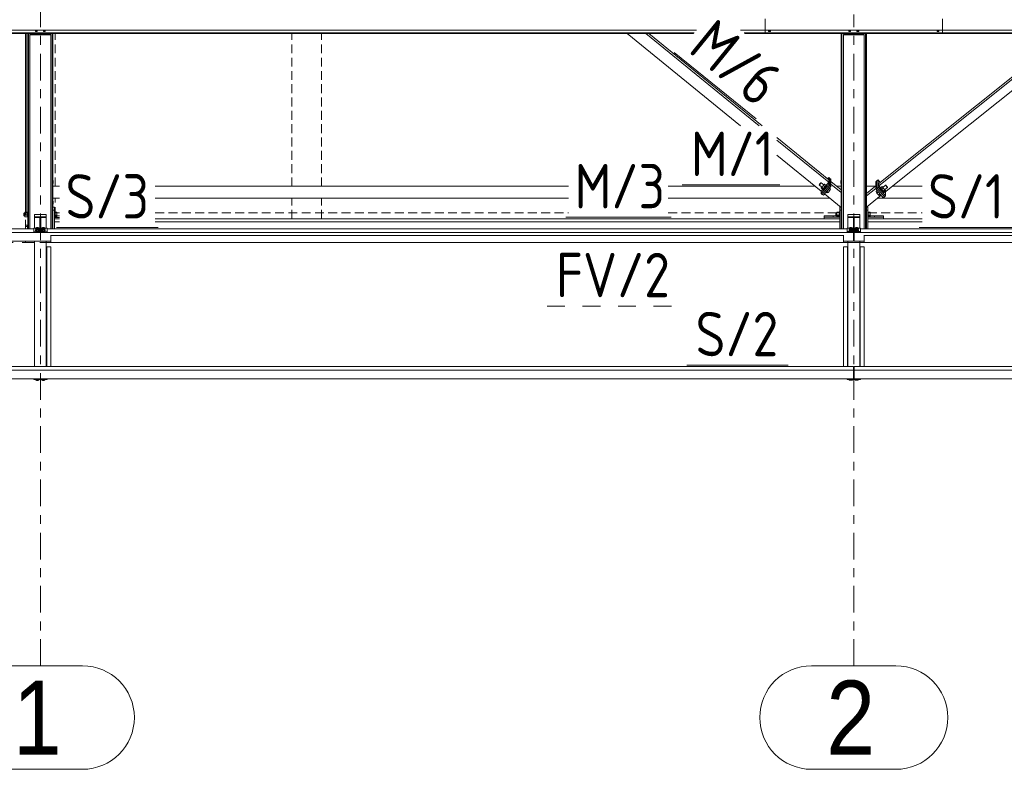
# Model space of a CAD drawing. Header units: millimetres. Extents: x -76 to 1111, y -178 to 661.
# Tile 17 of 91: x -25 to 42, y 165 to 216. Entities that reach past the tile are written whole.
import ezdxf

# ---------------------------------------------------------------- set-up
doc = ezdxf.new("R2010")
doc.units = ezdxf.units.MM
doc.header["$LTSCALE"] = 0.6
for name, pattern in [('VERDECKT2', [1.5, 1, -0.5]), ('XKITLINE00', [0]), ('XKITLINE02', [4, 2, -2]), ('XKITLINE03', [6, 3, -1, 1, -1])]:
    doc.linetypes.add(name, pattern=pattern)
for name, color, linetype, lineweight in [('Bolt', 7, 'Continuous', 0), ('Part', 2, 'Continuous', 0), ('PartMark', 3, 'Continuous', 0), ('S-GRID', 1, 'Continuous', 0)]:
    doc.layers.add(name, color=color, linetype=linetype, lineweight=lineweight)
doc.styles.add('ARIAL', font='ARIAL.TTF')
doc.styles.add('ISOCPEUR', font='ISOCPEUR.TTF')

msp = doc.modelspace()

# ---------------------------------------------------------------- linework, layer by layer
at = {"layer": 'Bolt', "color": 3, "linetype": 'XKITLINE00', "lineweight": 0}
for p, q in [((-23.921, 215.371), (-23.921, 215.389)), ((-23.921, 215.371), (-23.867, 215.351)), ((-23.872, 215.293), (-23.872, 215.353)), ((-23.872, 215.293), (-23.864, 215.286)), ((-23.867, 215.351), (-23.867, 215.389)), ((-23.867, 215.351), (-23.757, 215.351)), ((-23.864, 215.286), (-23.842, 215.282)), ((-23.842, 215.282), (-23.812, 215.28)), ((-23.812, 215.28), (-23.782, 215.282)), ((-23.782, 215.282), (-23.76, 215.286)), ((-23.76, 215.286), (-23.752, 215.293)), ((-23.757, 215.351), (-23.757, 215.389)), ((-23.757, 215.351), (-23.702, 215.371)), ((-23.752, 215.293), (-23.752, 215.353)), ((-23.702, 215.371), (-23.702, 215.389)), ((-23.371, 215.371), (-23.371, 215.389)), ((-23.371, 215.371), (-23.317, 215.351)), ((-23.322, 215.293), (-23.322, 215.353)), ((-23.322, 215.293), (-23.314, 215.286)), ((-23.317, 215.351), (-23.317, 215.389)), ((-23.317, 215.351), (-23.207, 215.351)), ((-23.314, 215.286), (-23.292, 215.282)), ((-23.292, 215.282), (-23.262, 215.28)), ((-23.262, 215.28), (-23.232, 215.282)), ((-23.232, 215.282), (-23.21, 215.286)), ((-23.21, 215.286), (-23.202, 215.293)), ((-23.207, 215.351), (-23.207, 215.389)), ((-23.207, 215.351), (-23.152, 215.371)), ((-23.202, 215.293), (-23.202, 215.353)), ((-23.152, 215.371), (-23.152, 215.389)), ((25.654, 215.371), (25.654, 215.389)), ((25.654, 215.371), (25.709, 215.351)), ((25.703, 215.293), (25.703, 215.353)), ((25.703, 215.293), (25.711, 215.286)), ((25.709, 215.351), (25.709, 215.389)), ((25.709, 215.351), (25.818, 215.351)), ((25.711, 215.286), (25.733, 215.282)), ((25.733, 215.282), (25.763, 215.28)), ((25.763, 215.28), (25.793, 215.282)), ((25.793, 215.282), (25.815, 215.286)), ((25.815, 215.286), (25.823, 215.293)), ((25.818, 215.351), (25.818, 215.389)), ((25.818, 215.351), (25.873, 215.371)), ((25.823, 215.293), (25.823, 215.353)), ((25.873, 215.371), (25.873, 215.389)), ((31.079, 215.371), (31.079, 215.389)), ((31.079, 215.371), (31.134, 215.351)), ((31.128, 215.293), (31.128, 215.353)), ((31.128, 215.293), (31.136, 215.286)), ((31.134, 215.351), (31.134, 215.389)), ((31.134, 215.351), (31.243, 215.351)), ((31.136, 215.286), (31.158, 215.282)), ((31.158, 215.282), (31.188, 215.28)), ((31.188, 215.28), (31.218, 215.282)), ((31.218, 215.282), (31.24, 215.286)), ((31.24, 215.286), (31.248, 215.293)), ((31.243, 215.351), (31.243, 215.389)), ((31.243, 215.351), (31.298, 215.371)), ((31.248, 215.293), (31.248, 215.353)), ((31.298, 215.371), (31.298, 215.389)), ((31.629, 215.371), (31.629, 215.389)), ((31.629, 215.371), (31.684, 215.351)), ((31.678, 215.293), (31.678, 215.353)), ((31.678, 215.293), (31.686, 215.286)), ((31.684, 215.351), (31.684, 215.389)), ((31.684, 215.351), (31.793, 215.351)), ((31.686, 215.286), (31.708, 215.282)), ((31.708, 215.282), (31.738, 215.28)), ((31.738, 215.28), (31.768, 215.282)), ((31.768, 215.282), (31.79, 215.286)), ((31.79, 215.286), (31.798, 215.293)), ((31.793, 215.351), (31.793, 215.389)), ((31.793, 215.351), (31.848, 215.371)), ((31.798, 215.293), (31.798, 215.353)), ((31.848, 215.371), (31.848, 215.389)), ((37.054, 215.371), (37.054, 215.389)), ((37.054, 215.371), (37.109, 215.351)), ((37.103, 215.293), (37.103, 215.353)), ((37.103, 215.293), (37.111, 215.286)), ((37.109, 215.351), (37.109, 215.389)), ((37.109, 215.351), (37.218, 215.351)), ((37.111, 215.286), (37.133, 215.282)), ((37.133, 215.282), (37.163, 215.28)), ((37.163, 215.28), (37.193, 215.282)), ((37.193, 215.282), (37.215, 215.286)), ((37.215, 215.286), (37.223, 215.293)), ((37.218, 215.351), (37.218, 215.389)), ((37.218, 215.351), (37.273, 215.371)), ((37.223, 215.293), (37.223, 215.353)), ((37.273, 215.371), (37.273, 215.389)), ((-22.687, 205.218), (-22.667, 205.218)), ((-22.667, 205.218), (-22.667, 205.018)), ((29.22, 205.041), (29.244, 205.061)), ((29.244, 205.061), (29.252, 205.06)), ((29.252, 205.06), (29.244, 205.04)), ((29.252, 205.06), (29.429, 204.917)), ((30.593, 205.218), (30.593, 205.018)), ((30.593, 205.218), (30.613, 205.218)), ((-22.687, 205.018), (-22.667, 205.018)), ((29.125, 204.91), (29.133, 204.93)), ((29.133, 204.91), (29.125, 204.91)), ((29.125, 204.91), (29.302, 204.766)), ((29.133, 204.93), (29.157, 204.966)), ((29.157, 204.93), (29.133, 204.91)), ((29.157, 204.966), (29.189, 205.006)), ((29.189, 204.964), (29.157, 204.93)), ((29.189, 205.006), (29.22, 205.041)), ((29.22, 205.005), (29.189, 204.964)), ((29.244, 205.04), (29.22, 205.005)), ((29.291, 204.775), (29.255, 204.711)), ((29.255, 204.711), (29.31, 204.745)), ((29.255, 204.711), (29.378, 204.611)), ((29.421, 204.875), (29.31, 204.745)), ((29.31, 204.745), (29.433, 204.645)), ((29.37, 204.602), (29.375, 204.613)), ((29.386, 204.602), (29.37, 204.602)), ((29.37, 204.602), (29.393, 204.584)), ((29.378, 204.611), (29.433, 204.645)), ((29.429, 204.639), (29.386, 204.602)), ((29.393, 204.584), (29.409, 204.583)), ((29.409, 204.583), (29.452, 204.62)), ((29.421, 204.938), (29.414, 204.929)), ((29.476, 204.972), (29.421, 204.938)), ((29.476, 204.972), (29.421, 204.875)), ((29.421, 204.875), (29.544, 204.775)), ((29.489, 204.703), (29.429, 204.639)), ((29.433, 204.645), (29.544, 204.775)), ((29.452, 204.62), (29.512, 204.684)), ((29.476, 204.972), (29.599, 204.872)), ((29.548, 204.778), (29.489, 204.703)), ((29.512, 204.684), (29.571, 204.759)), ((29.544, 204.775), (29.599, 204.872)), ((29.591, 204.843), (29.548, 204.778)), ((29.571, 204.759), (29.614, 204.824)), ((29.589, 204.88), (29.591, 204.881)), ((29.591, 204.881), (29.607, 204.881)), ((29.607, 204.881), (29.591, 204.843)), ((29.597, 204.433), (29.674, 204.371)), ((29.607, 204.881), (29.63, 204.862)), ((29.614, 204.824), (29.63, 204.862)), ((29.636, 204.48), (29.729, 204.404)), ((29.674, 204.371), (29.729, 204.404)), ((29.675, 204.525), (29.689, 204.541)), ((29.689, 204.541), (29.703, 204.558)), ((29.729, 204.404), (29.84, 204.535)), ((29.747, 204.61), (29.84, 204.535)), ((29.818, 204.694), (29.895, 204.631)), ((29.84, 204.535), (29.895, 204.631)), ((30.593, 205.018), (30.613, 205.018)), ((32.97, 204.463), (33.049, 204.525)), ((32.97, 204.463), (33.025, 204.366)), ((33.025, 204.366), (33.119, 204.441)), ((33.158, 204.395), (33.177, 204.37)), ((33.238, 204.691), (33.261, 204.71)), ((33.238, 204.691), (33.253, 204.653)), ((33.253, 204.653), (33.296, 204.588)), ((33.277, 204.672), (33.261, 204.71)), ((33.261, 204.71), (33.277, 204.71)), ((33.268, 204.701), (33.392, 204.8)), ((33.268, 204.701), (33.323, 204.604)), ((33.277, 204.71), (33.278, 204.709)), ((33.32, 204.607), (33.277, 204.672)), ((33.296, 204.588), (33.355, 204.513)), ((33.378, 204.531), (33.32, 204.607)), ((33.447, 204.703), (33.323, 204.604)), ((33.323, 204.604), (33.433, 204.473)), ((33.355, 204.513), (33.413, 204.448)), ((33.437, 204.466), (33.378, 204.531)), ((33.447, 204.766), (33.392, 204.8)), ((33.392, 204.8), (33.447, 204.703)), ((33.413, 204.448), (33.456, 204.411)), ((33.557, 204.572), (33.433, 204.473)), ((33.433, 204.473), (33.488, 204.439)), ((33.479, 204.429), (33.437, 204.466)), ((33.439, 204.745), (33.617, 204.887)), ((33.454, 204.757), (33.447, 204.766)), ((33.557, 204.572), (33.447, 204.703)), ((33.456, 204.411), (33.472, 204.411)), ((33.472, 204.411), (33.495, 204.43)), ((33.495, 204.43), (33.479, 204.429)), ((33.488, 204.439), (33.612, 204.538)), ((33.491, 204.441), (33.495, 204.43)), ((33.612, 204.538), (33.557, 204.572)), ((33.565, 204.593), (33.743, 204.736)), ((33.612, 204.538), (33.576, 204.601)), ((33.625, 204.866), (33.617, 204.887)), ((33.617, 204.887), (33.625, 204.887)), ((33.625, 204.887), (33.648, 204.867)), ((33.648, 204.831), (33.625, 204.866)), ((33.648, 204.867), (33.68, 204.832)), ((33.68, 204.79), (33.648, 204.831)), ((33.68, 204.832), (33.712, 204.791)), ((33.712, 204.755), (33.68, 204.79)), ((33.712, 204.791), (33.735, 204.756)), ((33.735, 204.735), (33.712, 204.755)), ((33.735, 204.756), (33.743, 204.736)), ((33.743, 204.736), (33.735, 204.735)), ((-22.687, 203.818), (-22.667, 203.818)), ((-22.667, 203.818), (-22.667, 203.618)), ((33.025, 204.366), (33.135, 204.235)), ((33.135, 204.235), (33.229, 204.31)), ((33.135, 204.235), (33.19, 204.2)), ((33.177, 204.37), (33.196, 204.349)), ((33.19, 204.2), (33.268, 204.263)), ((-24.577, 203.074), (-24.577, 202.745)), ((-24.577, 203.074), (-24.417, 203.074)), ((-24.417, 203.091), (-24.417, 202.729)), ((-24.417, 203.091), (-24.387, 203.091)), ((-22.687, 203.618), (-22.667, 203.618)), ((-22.587, 203.091), (-22.557, 203.091)), ((-22.557, 202.734), (-22.557, 203.091)), ((-22.557, 203.074), (-22.432, 203.074)), ((-22.432, 203.074), (-22.432, 202.745)), ((30.323, 203.074), (30.323, 202.745)), ((30.323, 203.074), (30.483, 203.074)), ((30.483, 203.091), (30.483, 202.729)), ((30.483, 203.091), (30.513, 203.091)), ((32.413, 203.091), (32.443, 203.091)), ((32.443, 202.734), (32.443, 203.091)), ((32.443, 203.074), (32.568, 203.074)), ((32.568, 203.074), (32.568, 202.745)), ((-24.657, 203.008), (-24.657, 202.812)), ((-24.657, 203.008), (-24.577, 203.008)), ((-24.657, 202.812), (-24.577, 202.812)), ((-24.577, 203.038), (-24.417, 203.038)), ((-24.577, 202.874), (-24.417, 202.874)), ((-24.577, 202.745), (-24.417, 202.745)), ((-24.417, 202.729), (-24.387, 202.729)), ((-22.587, 202.729), (-22.557, 202.729)), ((-22.557, 203.038), (-22.432, 203.038)), ((-22.557, 202.874), (-22.432, 202.874)), ((-22.557, 202.745), (-22.432, 202.745)), ((-22.557, 202.729), (-22.557, 202.734)), ((30.243, 203.008), (30.243, 202.812)), ((30.243, 203.008), (30.323, 203.008)), ((30.243, 202.812), (30.323, 202.812)), ((30.323, 203.038), (30.483, 203.038)), ((30.323, 202.874), (30.483, 202.874)), ((30.323, 202.745), (30.483, 202.745)), ((30.483, 202.729), (30.513, 202.729)), ((32.413, 202.729), (32.443, 202.729)), ((32.443, 203.038), (32.568, 203.038)), ((32.443, 202.874), (32.568, 202.874)), ((32.443, 202.745), (32.568, 202.745)), ((32.443, 202.729), (32.443, 202.734)), ((-24.417, 202.191), (-24.542, 202.191)), ((-24.542, 202.191), (-24.542, 201.942)), ((-24.542, 202.105), (-24.417, 202.105)), ((-24.417, 202.203), (-24.417, 201.942)), ((-24.417, 202.203), (-24.387, 202.203)), ((-23.857, 201.94), (-23.841, 201.952)), ((-23.841, 201.927), (-23.857, 201.94)), ((-23.857, 201.915), (-23.857, 201.94)), ((-23.857, 201.915), (-23.841, 201.903)), ((-23.857, 201.836), (-23.841, 201.848)), ((-23.841, 201.823), (-23.857, 201.836)), ((-23.857, 201.811), (-23.857, 201.836)), ((-23.857, 201.811), (-23.841, 201.799)), ((-23.841, 202.013), (-23.789, 202.032)), ((-23.841, 201.94), (-23.841, 202.013)), ((-23.789, 201.994), (-23.841, 202.013)), ((-23.841, 201.94), (-23.798, 201.924)), ((-23.841, 201.909), (-23.789, 201.928)), ((-23.809, 201.921), (-23.841, 201.927)), ((-23.841, 201.836), (-23.841, 201.909)), ((-23.789, 201.89), (-23.841, 201.909)), ((-23.841, 201.836), (-23.789, 201.817)), ((-23.797, 201.814), (-23.841, 201.823)), ((-23.841, 201.799), (-23.797, 201.79)), ((-23.737, 201.811), (-23.797, 201.814)), ((-23.797, 201.79), (-23.737, 201.786)), ((-23.789, 202.032), (-23.685, 202.032)), ((-23.789, 201.928), (-23.789, 201.994)), ((-23.685, 201.994), (-23.789, 201.994)), ((-23.789, 201.928), (-23.685, 201.928)), ((-23.789, 201.817), (-23.789, 201.89)), ((-23.685, 201.89), (-23.789, 201.89)), ((-23.789, 201.817), (-23.685, 201.817)), ((-23.677, 201.814), (-23.737, 201.811)), ((-23.737, 201.786), (-23.677, 201.79)), ((-23.685, 202.032), (-23.633, 202.013)), ((-23.633, 202.013), (-23.685, 201.994)), ((-23.685, 201.928), (-23.685, 201.994)), ((-23.685, 201.928), (-23.633, 201.909)), ((-23.633, 201.909), (-23.685, 201.89)), ((-23.685, 201.817), (-23.685, 201.89)), ((-23.685, 201.817), (-23.633, 201.836)), ((-23.633, 201.823), (-23.677, 201.814)), ((-23.677, 201.79), (-23.633, 201.799)), ((-23.675, 201.924), (-23.633, 201.94)), ((-23.633, 201.927), (-23.665, 201.921)), ((-23.633, 201.94), (-23.633, 202.013)), ((-23.633, 201.952), (-23.617, 201.94)), ((-23.617, 201.94), (-23.633, 201.927)), ((-23.633, 201.903), (-23.617, 201.915)), ((-23.633, 201.836), (-23.633, 201.909)), ((-23.633, 201.848), (-23.617, 201.836)), ((-23.617, 201.836), (-23.633, 201.823)), ((-23.633, 201.799), (-23.617, 201.811)), ((-23.617, 201.915), (-23.617, 201.94)), ((-23.617, 201.811), (-23.617, 201.836)), ((-23.457, 201.94), (-23.441, 201.952)), ((-23.441, 201.927), (-23.457, 201.94)), ((-23.457, 201.915), (-23.457, 201.94)), ((-23.457, 201.915), (-23.441, 201.903)), ((-23.457, 201.836), (-23.441, 201.848)), ((-23.441, 201.823), (-23.457, 201.836)), ((-23.457, 201.811), (-23.457, 201.836)), ((-23.457, 201.811), (-23.441, 201.799)), ((-23.441, 202.013), (-23.389, 202.032)), ((-23.441, 201.94), (-23.441, 202.013)), ((-23.389, 201.994), (-23.441, 202.013)), ((-23.441, 201.94), (-23.398, 201.924)), ((-23.441, 201.909), (-23.389, 201.928)), ((-23.409, 201.921), (-23.441, 201.927)), ((-23.441, 201.836), (-23.441, 201.909)), ((-23.389, 201.89), (-23.441, 201.909)), ((-23.441, 201.836), (-23.389, 201.817)), ((-23.397, 201.814), (-23.441, 201.823)), ((-23.441, 201.799), (-23.397, 201.79)), ((-23.337, 201.811), (-23.397, 201.814)), ((-23.397, 201.79), (-23.337, 201.786)), ((-23.389, 202.032), (-23.285, 202.032)), ((-23.389, 201.928), (-23.389, 201.994)), ((-23.285, 201.994), (-23.389, 201.994)), ((-23.389, 201.928), (-23.285, 201.928)), ((-23.389, 201.817), (-23.389, 201.89)), ((-23.285, 201.89), (-23.389, 201.89)), ((-23.389, 201.817), (-23.285, 201.817)), ((-23.277, 201.814), (-23.337, 201.811)), ((-23.337, 201.786), (-23.277, 201.79)), ((-23.285, 202.032), (-23.233, 202.013)), ((-23.233, 202.013), (-23.285, 201.994)), ((-23.285, 201.928), (-23.285, 201.994)), ((-23.285, 201.928), (-23.233, 201.909)), ((-23.233, 201.909), (-23.285, 201.89)), ((-23.285, 201.817), (-23.285, 201.89)), ((-23.285, 201.817), (-23.233, 201.836)), ((-23.233, 201.823), (-23.277, 201.814)), ((-23.277, 201.79), (-23.233, 201.799)), ((-23.275, 201.924), (-23.233, 201.94)), ((-23.233, 201.927), (-23.265, 201.921)), ((-23.233, 201.94), (-23.233, 202.013)), ((-23.233, 201.952), (-23.217, 201.94)), ((-23.217, 201.94), (-23.233, 201.927)), ((-23.233, 201.903), (-23.217, 201.915)), ((-23.233, 201.836), (-23.233, 201.909)), ((-23.233, 201.848), (-23.217, 201.836)), ((-23.217, 201.836), (-23.233, 201.823)), ((-23.233, 201.799), (-23.217, 201.811)), ((-23.217, 201.915), (-23.217, 201.94)), ((-23.217, 201.811), (-23.217, 201.836)), ((31.143, 201.942), (31.159, 201.955)), ((31.159, 201.93), (31.143, 201.942)), ((31.143, 201.918), (31.143, 201.942)), ((31.143, 201.918), (31.159, 201.905)), ((31.143, 201.838), (31.159, 201.851)), ((31.159, 201.826), (31.143, 201.838)), ((31.143, 201.814), (31.143, 201.838)), ((31.143, 201.814), (31.159, 201.801)), ((31.159, 202.016), (31.211, 202.034)), ((31.159, 201.942), (31.159, 202.016)), ((31.211, 201.997), (31.159, 202.016)), ((31.159, 201.942), (31.202, 201.927)), ((31.191, 201.923), (31.159, 201.93)), ((31.159, 201.912), (31.211, 201.93)), ((31.159, 201.838), (31.159, 201.912)), ((31.211, 201.893), (31.159, 201.912)), ((31.159, 201.838), (31.211, 201.82)), ((31.203, 201.817), (31.159, 201.826)), ((31.159, 201.801), (31.203, 201.792)), ((31.263, 201.813), (31.203, 201.817)), ((31.203, 201.792), (31.263, 201.789)), ((31.211, 202.034), (31.315, 202.034)), ((31.211, 201.93), (31.211, 201.997)), ((31.315, 201.997), (31.211, 201.997)), ((31.211, 201.93), (31.315, 201.93)), ((31.211, 201.82), (31.211, 201.893)), ((31.315, 201.893), (31.211, 201.893)), ((31.211, 201.82), (31.315, 201.82)), ((31.323, 201.817), (31.263, 201.813)), ((31.263, 201.789), (31.323, 201.792)), ((31.315, 202.034), (31.367, 202.016)), ((31.367, 202.016), (31.315, 201.997)), ((31.315, 201.93), (31.315, 201.997)), ((31.315, 201.93), (31.367, 201.912)), ((31.367, 201.912), (31.315, 201.893)), ((31.315, 201.82), (31.315, 201.893)), ((31.315, 201.82), (31.367, 201.838)), ((31.367, 201.826), (31.323, 201.817)), ((31.323, 201.792), (31.367, 201.801)), ((31.325, 201.927), (31.367, 201.942)), ((31.367, 201.93), (31.335, 201.923)), ((31.367, 201.942), (31.367, 202.016)), ((31.367, 201.955), (31.383, 201.942)), ((31.383, 201.942), (31.367, 201.93)), ((31.367, 201.905), (31.383, 201.918)), ((31.367, 201.838), (31.367, 201.912)), ((31.367, 201.851), (31.383, 201.838)), ((31.383, 201.838), (31.367, 201.826)), ((31.367, 201.801), (31.383, 201.814)), ((31.383, 201.918), (31.383, 201.942)), ((31.383, 201.814), (31.383, 201.838)), ((31.543, 201.942), (31.559, 201.955)), ((31.559, 201.93), (31.543, 201.942)), ((31.543, 201.918), (31.543, 201.942)), ((31.543, 201.918), (31.559, 201.905)), ((31.543, 201.838), (31.559, 201.851)), ((31.559, 201.826), (31.543, 201.838)), ((31.543, 201.814), (31.543, 201.838)), ((31.543, 201.814), (31.559, 201.801)), ((31.559, 202.016), (31.611, 202.034)), ((31.559, 201.942), (31.559, 202.016)), ((31.611, 201.997), (31.559, 202.016)), ((31.559, 201.942), (31.602, 201.927)), ((31.591, 201.923), (31.559, 201.93)), ((31.559, 201.912), (31.611, 201.93)), ((31.559, 201.838), (31.559, 201.912)), ((31.611, 201.893), (31.559, 201.912)), ((31.559, 201.838), (31.611, 201.82)), ((31.603, 201.817), (31.559, 201.826)), ((31.559, 201.801), (31.603, 201.792)), ((31.663, 201.813), (31.603, 201.817)), ((31.603, 201.792), (31.663, 201.789)), ((31.611, 202.034), (31.715, 202.034)), ((31.611, 201.93), (31.611, 201.997)), ((31.715, 201.997), (31.611, 201.997)), ((31.611, 201.93), (31.715, 201.93)), ((31.611, 201.82), (31.611, 201.893)), ((31.715, 201.893), (31.611, 201.893)), ((31.611, 201.82), (31.715, 201.82)), ((31.723, 201.817), (31.663, 201.813)), ((31.663, 201.789), (31.723, 201.792)), ((31.715, 202.034), (31.767, 202.016)), ((31.767, 202.016), (31.715, 201.997)), ((31.715, 201.93), (31.715, 201.997)), ((31.715, 201.93), (31.767, 201.912)), ((31.767, 201.912), (31.715, 201.893)), ((31.715, 201.82), (31.715, 201.893)), ((31.715, 201.82), (31.767, 201.838)), ((31.767, 201.826), (31.723, 201.817)), ((31.723, 201.792), (31.767, 201.801)), ((31.725, 201.927), (31.767, 201.942)), ((31.767, 201.93), (31.735, 201.923)), ((31.767, 201.942), (31.767, 202.016)), ((31.767, 201.955), (31.783, 201.942)), ((31.783, 201.942), (31.767, 201.93)), ((31.767, 201.905), (31.783, 201.918)), ((31.767, 201.838), (31.767, 201.912)), ((31.767, 201.851), (31.783, 201.838)), ((31.783, 201.838), (31.767, 201.826)), ((31.767, 201.801), (31.783, 201.814)), ((31.783, 201.918), (31.783, 201.942)), ((31.783, 201.814), (31.783, 201.838)), ((-23.841, 191.715), (-23.841, 191.76)), ((-23.789, 191.696), (-23.789, 191.76)), ((-23.685, 191.696), (-23.685, 191.76)), ((-23.633, 191.715), (-23.633, 191.76)), ((-23.441, 191.715), (-23.441, 191.76)), ((-23.389, 191.696), (-23.389, 191.76)), ((-23.285, 191.696), (-23.285, 191.76)), ((-23.233, 191.715), (-23.233, 191.76)), ((31.159, 191.717), (31.159, 191.763)), ((31.211, 191.699), (31.211, 191.763)), ((31.315, 191.699), (31.315, 191.763)), ((31.367, 191.717), (31.367, 191.763)), ((31.559, 191.717), (31.559, 191.763)), ((31.611, 191.699), (31.611, 191.763)), ((31.715, 191.699), (31.715, 191.763)), ((31.767, 191.717), (31.767, 191.763)), ((-23.841, 191.715), (-23.789, 191.696)), ((-23.789, 191.696), (-23.685, 191.696)), ((-23.685, 191.696), (-23.633, 191.715)), ((-23.441, 191.715), (-23.389, 191.696)), ((-23.389, 191.696), (-23.285, 191.696)), ((-23.285, 191.696), (-23.233, 191.715)), ((31.159, 191.717), (31.211, 191.699)), ((31.211, 191.699), (31.315, 191.699)), ((31.315, 191.699), (31.367, 191.717)), ((31.559, 191.717), (31.611, 191.699)), ((31.611, 191.699), (31.715, 191.699)), ((31.715, 191.699), (31.767, 191.717))]:
    msp.add_line(p, q, dxfattribs=at)
at = {"layer": 'Part', "color": 2, "linetype": 'XKITLINE00', "lineweight": 0}
for p, q in [((25.463, 215.148), (25.463, 216.144)), ((37.463, 216.144), (37.463, 215.148)), ((-26.267, 215.389), (20.82, 215.389)), ((-26.267, 215.194), (20.662, 215.194)), ((-26.267, 215.167), (20.64, 215.167)), ((-26.267, 215.148), (20.624, 215.148)), ((-24.537, 202.865), (-24.537, 215.148)), ((-24.507, 202.865), (-24.507, 215.148)), ((-24.387, 201.942), (-24.387, 215.148)), ((-24.337, 201.942), (-24.337, 215.148)), ((-24.237, 215.078), (-24.237, 201.942)), ((-22.837, 215.078), (-24.237, 215.078)), ((-24.237, 215.068), (-22.837, 215.068)), ((-22.837, 215.078), (-22.837, 201.942)), ((-22.737, 201.942), (-22.737, 215.148)), ((-22.687, 201.942), (-22.687, 215.148)), ((16.146, 215.148), (23.812, 208.918)), ((17.398, 215.148), (25.064, 208.918)), ((17.603, 215.148), (25.269, 208.918)), ((23.807, 215.389), (37.463, 215.389)), ((24.047, 215.194), (37.463, 215.194)), ((24.08, 215.167), (37.463, 215.167)), ((24.104, 215.148), (37.463, 215.148)), ((25.463, 215.389), (93.463, 215.389)), ((25.463, 215.194), (93.463, 215.194)), ((25.463, 215.167), (93.463, 215.167)), ((25.463, 215.148), (93.463, 215.148)), ((30.613, 201.942), (30.613, 215.148)), ((30.663, 201.942), (30.663, 215.148)), ((30.763, 215.081), (30.763, 201.942)), ((32.163, 215.081), (30.763, 215.081)), ((30.763, 215.071), (32.163, 215.071)), ((32.163, 215.081), (32.163, 201.942)), ((32.263, 201.942), (32.263, 215.148)), ((32.313, 201.942), (32.313, 215.148)), ((33.165, 204.851), (46.044, 215.148)), ((33.165, 205.018), (45.836, 215.148)), ((33.545, 204.397), (46.992, 215.148)), ((26.263, 208.11), (29.767, 205.263)), ((26.263, 207.944), (29.767, 205.096)), ((26.263, 206.926), (29.256, 204.495)), ((29.767, 205.096), (29.256, 204.495)), ((29.767, 205.419), (29.689, 205.326)), ((29.767, 204.941), (29.767, 205.419)), ((29.844, 205.356), (29.767, 205.419)), ((29.767, 205.263), (29.767, 205.096)), ((29.844, 204.878), (29.844, 205.356)), ((29.844, 205.356), (29.921, 205.294)), ((29.844, 204.878), (29.844, 205.356)), ((29.921, 204.816), (29.921, 205.294)), ((30.613, 204.575), (29.921, 205.138)), ((29.921, 205.138), (29.921, 204.971)), ((32.947, 205.125), (33.024, 205.187)), ((32.947, 204.647), (32.947, 205.125)), ((33.102, 205.249), (33.024, 205.187)), ((33.024, 204.709), (33.024, 205.187)), ((33.024, 204.709), (33.024, 205.187)), ((33.102, 204.771), (33.102, 205.249)), ((33.243, 205.08), (33.102, 205.249)), ((-22.687, 204.818), (-22.237, 204.818)), ((-15.765, 204.818), (12.184, 204.818)), ((18.913, 204.818), (28.858, 204.818)), ((29.256, 204.339), (29.767, 204.941)), ((29.256, 204.339), (29.256, 204.495)), ((29.333, 204.276), (29.844, 204.878)), ((29.333, 204.276), (29.844, 204.878)), ((29.41, 204.214), (29.921, 204.816)), ((29.844, 204.878), (29.767, 204.941)), ((29.921, 204.816), (29.844, 204.878)), ((29.921, 204.971), (30.613, 204.409)), ((30.314, 204.818), (30.613, 204.818)), ((32.313, 204.337), (32.947, 204.843)), ((32.313, 204.818), (32.916, 204.818)), ((32.313, 204.17), (32.947, 204.677)), ((33.024, 204.709), (32.947, 204.647)), ((32.947, 204.647), (33.453, 204.041)), ((33.024, 204.709), (33.102, 204.771)), ((33.531, 204.103), (33.024, 204.709)), ((33.024, 204.709), (33.531, 204.103)), ((33.608, 204.165), (33.102, 204.771)), ((33.165, 205.018), (33.165, 204.851)), ((33.165, 204.851), (33.545, 204.397)), ((33.608, 204.165), (33.608, 204.447)), ((34.072, 204.818), (36.088, 204.818)), ((-22.687, 204.018), (-22.237, 204.018)), ((-15.765, 204.018), (12.184, 204.018)), ((18.913, 204.018), (29.842, 204.018)), ((29.333, 204.276), (29.256, 204.339)), ((29.333, 204.276), (29.41, 204.214)), ((29.488, 204.306), (30.613, 203.392)), ((32.313, 203.412), (33.312, 204.211)), ((33.071, 204.018), (36.088, 204.018)), ((33.453, 204.041), (33.531, 204.103)), ((33.531, 204.103), (33.608, 204.165)), ((-22.687, 203.405), (-22.587, 203.405)), ((-22.687, 203.197), (-22.587, 203.197)), ((-22.587, 203.405), (-22.587, 201.942)), ((30.513, 203.405), (30.513, 201.942)), ((30.513, 203.405), (30.597, 203.405)), ((30.513, 203.197), (30.613, 203.197)), ((32.313, 203.405), (32.413, 203.405)), ((32.313, 203.197), (32.413, 203.197)), ((32.413, 203.405), (32.413, 201.942)), ((-24.537, 202.865), (-24.387, 202.865)), ((-23.937, 202.921), (-23.137, 202.921)), ((-23.937, 202.921), (-23.937, 202.705)), ((-23.937, 202.754), (-23.137, 202.754)), ((-23.937, 201.988), (-23.937, 202.705)), ((-23.937, 202.705), (-23.137, 202.705)), ((-23.137, 202.705), (-23.937, 202.705)), ((-23.562, 202.705), (-23.562, 201.749)), ((-23.562, 202.705), (-23.512, 202.705)), ((-23.562, 202.643), (-23.512, 202.643)), ((-23.512, 202.705), (-23.512, 201.749)), ((-23.137, 202.921), (-23.137, 202.705)), ((-23.137, 201.988), (-23.137, 202.705)), ((-22.237, 202.819), (-22.587, 202.819)), ((-22.237, 202.818), (-22.587, 202.818)), ((-22.237, 202.718), (-22.587, 202.718)), ((-22.587, 202.629), (-22.237, 202.629)), ((-22.587, 201.942), (-22.587, 202.422)), ((-22.587, 202.422), (-22.237, 202.422)), ((-15.765, 202.629), (30.513, 202.63)), ((-15.765, 202.422), (30.513, 202.422)), ((29.463, 202.63), (29.463, 202.821)), ((29.463, 202.721), (29.463, 202.821)), ((29.463, 202.821), (30.513, 202.821)), ((30.513, 202.721), (29.463, 202.721)), ((30.063, 202.721), (30.063, 202.821)), ((30.513, 201.942), (30.513, 202.422)), ((31.063, 202.923), (31.863, 202.923)), ((31.063, 202.923), (31.063, 202.708)), ((31.063, 202.757), (31.863, 202.757)), ((31.063, 201.991), (31.063, 202.708)), ((31.063, 202.708), (31.863, 202.708)), ((31.863, 202.708), (31.063, 202.708)), ((31.438, 202.708), (31.438, 201.752)), ((31.438, 202.708), (31.488, 202.708)), ((31.438, 202.646), (31.488, 202.646)), ((31.488, 202.708), (31.488, 201.752)), ((31.863, 202.923), (31.863, 202.708)), ((31.863, 201.991), (31.863, 202.708)), ((32.413, 202.821), (33.463, 202.821)), ((33.463, 202.821), (32.413, 202.821)), ((33.463, 202.721), (32.413, 202.721)), ((32.413, 202.629), (36.088, 202.629)), ((32.413, 201.942), (32.413, 202.422)), ((32.413, 202.422), (36.088, 202.422)), ((32.863, 202.721), (32.863, 202.821)), ((33.463, 202.821), (33.463, 202.821)), ((33.463, 202.821), (33.463, 202.721)), ((33.463, 202.629), (33.463, 202.721)), ((-26.267, 201.942), (-23.987, 201.942)), ((-23.987, 201.988), (-23.562, 201.988)), ((-23.987, 201.988), (-23.987, 201.702)), ((-23.087, 201.749), (-23.987, 201.749)), ((-23.562, 202.042), (-23.512, 202.042)), ((-23.562, 201.749), (-23.512, 201.749)), ((-23.512, 201.988), (-23.087, 201.988)), ((-23.087, 201.988), (-23.087, 201.702)), ((-23.087, 201.942), (31.013, 201.942)), ((31.013, 201.991), (31.438, 201.991)), ((31.013, 201.991), (31.013, 201.703)), ((31.013, 201.752), (31.913, 201.752)), ((31.438, 202.045), (31.488, 202.045)), ((31.438, 201.752), (31.488, 201.752)), ((31.488, 201.991), (31.913, 201.991)), ((31.913, 201.991), (31.913, 201.703)), ((31.913, 201.942), (87.013, 201.942)), ((-26.267, 201.692), (31.438, 201.692)), ((-26.267, 201.105), (-22.837, 201.105)), ((-23.937, 192.628), (-23.937, 201.105)), ((-23.137, 192.628), (-23.137, 201.105)), ((-22.837, 201.507), (-22.837, 201.018)), ((30.763, 201.502), (-22.837, 201.502)), ((30.763, 201.507), (30.763, 201.018)), ((30.763, 201.105), (31.438, 201.105)), ((31.913, 201.703), (31.013, 201.703)), ((31.063, 192.628), (31.063, 201.105)), ((31.438, 201.105), (31.438, 201.703)), ((31.488, 201.703), (31.488, 201.105)), ((31.488, 201.692), (87.438, 201.692)), ((31.488, 201.105), (32.163, 201.105)), ((31.863, 192.628), (31.863, 201.105)), ((32.163, 201.507), (32.163, 201.018)), ((86.763, 201.502), (32.163, 201.502)), ((-22.837, 200.718), (-23.137, 200.718)), ((-23.107, 192.628), (-23.107, 200.718)), ((-22.837, 201.018), (30.763, 201.018)), ((-22.837, 192.628), (-22.837, 200.718)), ((30.763, 192.628), (30.763, 200.721)), ((30.763, 200.721), (31.063, 200.721)), ((31.033, 192.628), (31.033, 200.721)), ((32.163, 200.721), (31.863, 200.721)), ((31.893, 192.628), (31.893, 200.721)), ((86.763, 201.018), (32.163, 201.018)), ((32.163, 192.628), (32.163, 200.721)), ((-26.267, 192.628), (-23.937, 192.628)), ((31.438, 192.621), (-26.267, 192.621)), ((-23.137, 192.628), (31.438, 192.628)), ((31.438, 192.621), (31.438, 192.628)), ((31.438, 192.384), (31.438, 192.621)), ((87.438, 192.628), (31.488, 192.628)), ((31.488, 192.628), (31.488, 192.621)), ((87.438, 192.621), (31.488, 192.621)), ((31.488, 192.621), (31.488, 192.384)), ((31.438, 192.384), (-26.267, 192.384)), ((31.438, 192.378), (-26.267, 192.378)), ((-26.267, 191.791), (31.438, 191.791)), ((-23.987, 191.76), (-23.987, 191.791)), ((-23.087, 191.76), (-23.987, 191.76)), ((-23.087, 191.791), (-23.087, 191.76)), ((31.013, 191.763), (31.013, 191.791)), ((31.913, 191.763), (31.013, 191.763)), ((31.438, 192.378), (31.438, 192.384)), ((31.438, 191.791), (31.438, 192.378)), ((31.438, 192.041), (31.488, 192.041)), ((31.438, 191.812), (31.488, 191.812)), ((87.438, 192.384), (31.488, 192.384)), ((31.488, 192.384), (31.488, 192.378)), ((87.438, 192.378), (31.488, 192.378)), ((31.488, 192.378), (31.488, 191.791)), ((31.488, 191.791), (87.438, 191.791)), ((31.913, 191.791), (31.913, 191.763))]:
    msp.add_line(p, q, dxfattribs=at)
at = {"layer": 'Part', "color": 4, "linetype": 'VERDECKT2', "lineweight": 0}
for p, q in [((-22.537, 204.818), (-22.537, 215.148)), ((-6.537, 204.818), (-6.537, 215.148)), ((-4.537, 204.818), (-4.537, 215.148)), ((-22.537, 202.819), (-22.537, 204.018)), ((-6.537, 202.629), (-6.537, 204.018)), ((-4.537, 202.629), (-4.537, 204.018)), ((-24.537, 201.942), (-24.537, 202.865)), ((-22.537, 202.819), (-22.537, 203.018)), ((-22.537, 203.018), (-22.237, 203.018)), ((-15.765, 203.018), (12.184, 203.018)), ((18.913, 203.018), (30.513, 203.018)), ((32.413, 203.018), (36.088, 203.018)), ((-24.537, 201.018), (-24.537, 201.105)), ((-24.537, 201.018), (-23.937, 201.018)), ((-23.137, 201.018), (-22.837, 201.018)), ((30.763, 201.018), (31.063, 201.018)), ((31.863, 201.018), (32.163, 201.018))]:
    msp.add_line(p, q, dxfattribs=at)
at = {"layer": 'PartMark', "color": 1, "linetype": 'XKITLINE00', "lineweight": 0}
for p, q in [((19.33, 213.873), (24.863, 209.377)), ((19.849, 204.918), (26.463, 204.918)), ((11.984, 202.729), (19.113, 202.729)), ((-22.437, 202.042), (-15.565, 202.042)), ((35.888, 202.042), (42.245, 202.042)), ((20.166, 192.728), (27.038, 192.728))]:
    msp.add_line(p, q, dxfattribs=at)
at = {"layer": 'PartMark', "color": 1, "linetype": 'XKITLINE02', "lineweight": 0}
msp.add_line((10.729, 196.718), (19.663, 196.718), dxfattribs=at)
at = {"layer": 'S-GRID', "color": 1, "linetype": 'XKITLINE03', "lineweight": 0}
for p, q in [((-23.537, 172.387), (-23.537, 340.337)), ((31.463, 172.387), (31.463, 216.444)), ((-27.167, 201.018), (667.181, 201.018))]:
    msp.add_line(p, q, dxfattribs=at)
at = {"layer": 'S-GRID', "color": 1, "linetype": 'XKITLINE00', "lineweight": 0}
for p, q in [((-26.391, 172.387), (-20.682, 172.387)), ((28.609, 172.387), (34.318, 172.387)), ((-26.391, 165.387), (-20.682, 165.387)), ((28.609, 165.387), (34.318, 165.387))]:
    msp.add_line(p, q, dxfattribs=at)
for centre, start, end in [((-20.682, 168.887), 270, 90), ((28.609, 168.887), 90, 270), ((34.318, 168.887), 270, 90)]:
    msp.add_arc(centre, 3.5, start, end, dxfattribs=at)

# ---------------------------------------------------------------- texts
at = {"layer": 'PartMark', "color": 1, "style": 'ISOCPEUR', "width": 0.85}
msp.add_text('M/6', height=3, rotation=-39.09864, dxfattribs=at).set_placement((20.174, 213.96))
for s, p in [('M/1', (20.449, 205.518)), ('M/3', (12.584, 203.329)), ('S/3', (-21.837, 202.642)), ('S/1', (36.488, 202.642)), ('FV/2', (11.329, 197.318)), ('S/2', (20.766, 193.328))]:
    msp.add_text(s, height=3, dxfattribs=at).set_placement(p)
at = {"layer": 'S-GRID', "color": 7, "style": 'ARIAL', "width": 0.85}
for s, p in [('1', (-25.391, 166.387)), ('2', (29.609, 166.387))]:
    msp.add_text(s, height=5, dxfattribs=at).set_placement(p)

doc.saveas('drawing.dxf')
